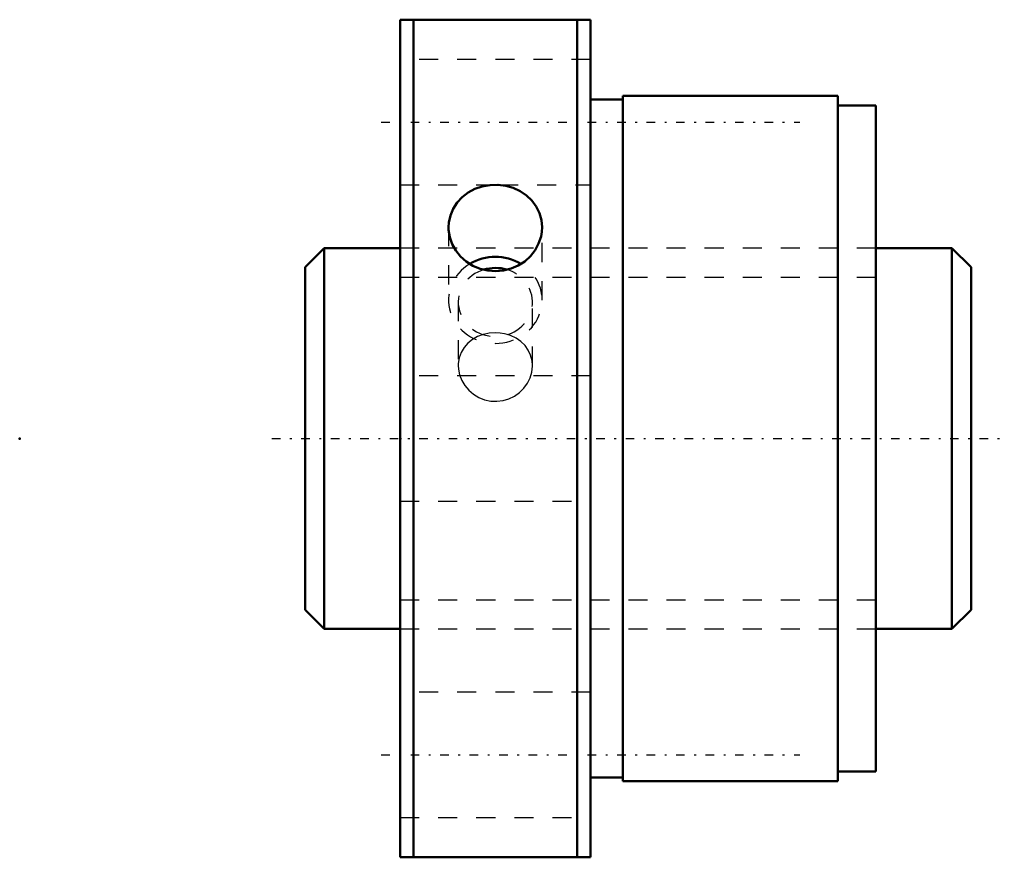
# Model space of a CAD drawing. Header units: millimetres. Extents: x -20 to 31.8, y -22 to 22.
import ezdxf

# ---------------------------------------------------------------- set-up
doc = ezdxf.new("R2010")
doc.units = ezdxf.units.MM
doc.linetypes.add('Center', pattern=[1.5, 0.45, -0.5, 0.05, -0.5])
doc.linetypes.add('Dashed', pattern=[2, 1, -1])
for name, color, linetype, lineweight in [('2d ConnectionPoints', 7, 'Continuous', 50), ('AM_0', 7, 'Continuous', 50), ('AM_5', 3, 'Continuous', 25), ('AM_7', 7, 'Center', 25), ('AM_9', 6, 'Dashed', 25)]:
    doc.layers.add(name, color=color, linetype=linetype, lineweight=lineweight)

# ---------------------------------------------------------------- blocks, each defined once
blk = doc.blocks.new('1_SDA_V_serieSDA2005V_3nut_0_in_SDA2005V_3G0_35LC0_0G000__0')
at = {"layer": 'AM_0'}
for p, q in [((0, 22), (0, -22)), ((10, 22), (0, 22)), ((0.7, 22), (0.7, -22)), ((9.3, 22), (9.3, -22)), ((10, 22), (10, -22)), ((11.7, 17.8), (10, 17.8)), ((11.7, 18), (11.7, -18)), ((23, 18), (11.7, 18)), ((23, 18), (23, -18)), ((25, 17.5), (23, 17.5)), ((25, 17.5), (25, -17.5)), ((23, -17.5), (25, -17.5)), ((10, -17.8), (11.7, -17.8)), ((11.7, -18), (23, -18)), ((0, -22), (10, -22))]:
    blk.add_line(p, q, dxfattribs=at)
for points in [[(7.458, 11.098), (7.424, 11.477), (7.32, 11.844), (7.152, 12.187), (6.922, 12.498), (6.638, 12.769), (6.307, 12.993), (5.938, 13.163), (5.543, 13.275), (5.133, 13.326), (4.72, 13.315), (4.315, 13.242), (3.93, 13.11), (3.574, 12.922), (3.259, 12.682), (2.992, 12.395), (2.782, 12.071), (2.636, 11.717), (2.556, 11.344), (2.542, 11.098)], [(2.542, 11.098), (2.546, 10.962), (2.605, 10.583), (2.732, 10.216), (2.922, 9.872), (3.172, 9.561), (3.473, 9.293), (3.819, 9.075), (4.198, 8.915), (4.6, 8.818), (5.013, 8.787), (5.424, 8.822), (5.823, 8.922), (6.199, 9.085), (6.541, 9.304), (6.841, 9.575), (7.088, 9.888), (7.276, 10.235), (7.4, 10.604), (7.444, 10.85), (7.458, 11.098)]]:
    blk.add_lwpolyline(points, dxfattribs=at)
for centre, major_axis, start_param, end_param in [((5, 7.271), (-2.458, 0), 4.137977, 5.287082), ((5, 7.159), (-1.95, 0), 4.402047, 5.027366)]:
    blk.add_ellipse(centre, major_axis=major_axis, ratio=0.92388, start_param=start_param, end_param=end_param, dxfattribs=at)
at = {"layer": 'AM_7'}
for p, q in [((-1, 16.617), (21, 16.617)), ((-1, -16.617), (21, -16.617))]:
    blk.add_line(p, q, dxfattribs=at)
at = {"layer": 'AM_9'}
for p, q in [((10, 19.917), (0, 19.917)), ((0, 13.317), (4.799, 13.317)), ((5.204, 13.317), (10, 13.317)), ((2.542, 11.098), (2.542, 7.271)), ((7.458, 7.271), (7.458, 11.098)), ((25, 10), (0, 10)), ((3.05, 7.159), (3.05, 3.826)), ((6.95, 3.827), (6.95, 7.159)), ((10, 3.3), (0, 3.3)), ((0, -3.3), (10, -3.3)), ((0, -10), (25, -10)), ((10, -13.317), (0, -13.317)), ((0, -19.917), (10, -19.917))]:
    blk.add_line(p, q, dxfattribs=at)
for points in [[(4.373, 5.467), (4.362, 5.464), (4.069, 5.353), (3.795, 5.198), (3.559, 5.007), (3.357, 4.776), (3.205, 4.52), (3.101, 4.232), (3.054, 3.941), (3.05, 3.827)], [(5, 5.555), (4.681, 5.533), (4.373, 5.467)], [(5.625, 5.468), (5.485, 5.503), (5.246, 5.542), (5, 5.555)], [(6.95, 3.827), (6.93, 4.086), (6.855, 4.376), (6.733, 4.638), (6.559, 4.883), (6.345, 5.093), (6.086, 5.273), (5.801, 5.408), (5.625, 5.468)], [(3.05, 3.827), (3.061, 3.634), (3.121, 3.341), (3.234, 3.05), (3.393, 2.783), (3.6, 2.537), (3.845, 2.328), (4.129, 2.156), (4.431, 2.036), (4.76, 1.967), (5.08, 1.953), (5.407, 1.995), (5.712, 2.086), (6.004, 2.229), (6.264, 2.413), (6.496, 2.642), (6.683, 2.899), (6.827, 3.188), (6.915, 3.483), (6.95, 3.793), (6.95, 3.827)]]:
    blk.add_lwpolyline(points, dxfattribs=at)
for centre, major_axis, start_param, end_param in [((5, 7.271), (-2.459, 0), 5.287082, 10.421163), ((5, 7.159), (-1.95, 0), 5.027366, 10.685232)]:
    blk.add_ellipse(centre, major_axis=major_axis, ratio=0.92388, start_param=start_param, end_param=end_param, dxfattribs=at)
blk = doc.blocks.new('2_000SDA2005V_30Shaft_0_in_SDA2005V_3G0_35LC0_0G000__0')
at = {"layer": 'AM_0'}
for p, q in [((-4, 10), (-5, 9)), ((0, 10), (-4, 10)), ((-4, 10), (-4, -10)), ((29, 10), (25, 10)), ((30, 9), (29, 10)), ((29, 10), (29, -10)), ((-5, 9), (-5, -9)), ((30, 9), (30, -9)), ((-5, -9), (-4, -10)), ((29, -10), (30, -9)), ((-4, -10), (0, -10)), ((25, -10), (29, -10))]:
    blk.add_line(p, q, dxfattribs=at)
at = {"layer": 'AM_5', "linetype": 'Dashed'}
for p, q in [((0, 8.4665), (25, 8.4665)), ((0, -8.4665), (25, -8.4665))]:
    blk.add_line(p, q, dxfattribs=at)
at = {"layer": 'AM_7'}
blk.add_line((-6.75, 0), (31.75, 0), dxfattribs=at)
at = {"layer": 'AM_9'}
for p, q in [((25, 10), (0, 10)), ((0, -10), (25, -10))]:
    blk.add_line(p, q, dxfattribs=at)

msp = doc.modelspace()

# ---------------------------------------------------------------- linework, layer by layer
at = {"layer": '2d ConnectionPoints'}
for p in [(-20, 0), (0, 0), (30, 0)]:
    msp.add_point(p, dxfattribs=at)

# ---------------------------------------------------------------- block references
for name in ['1_SDA_V_serieSDA2005V_3nut_0_in_SDA2005V_3G0_35LC0_0G000__0', '2_000SDA2005V_30Shaft_0_in_SDA2005V_3G0_35LC0_0G000__0']:
    msp.add_blockref(name, (0, 0))

doc.saveas('drawing.dxf')
